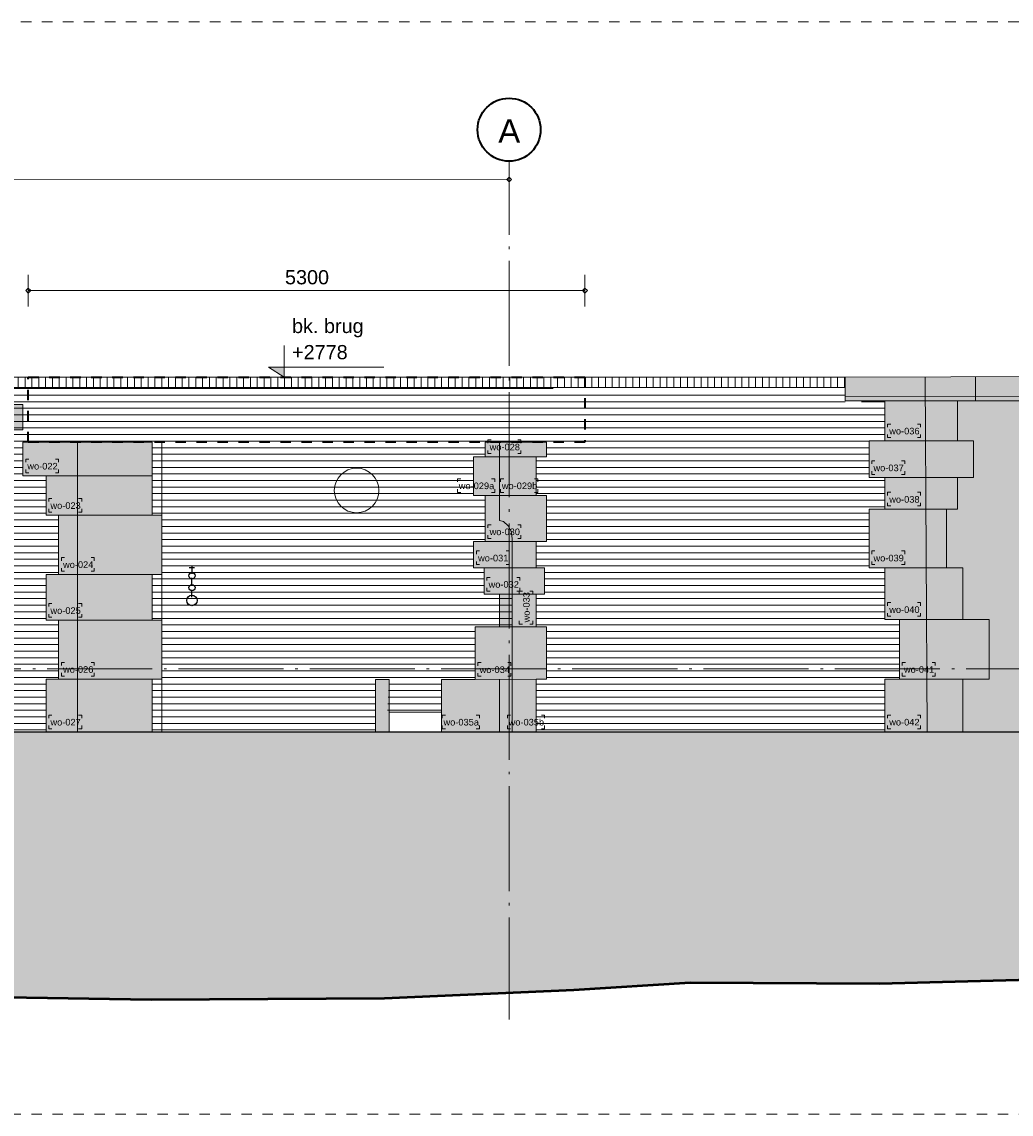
# Model space of a CAD drawing. Extents: x -294884 to 286267, y 0 to 1429765.
# Tile 76 of 178: x -4191 to 5228, y 442092 to 452492. Entities that reach past the tile are written whole.
import ezdxf

# ---------------------------------------------------------------- set-up
doc = ezdxf.new("R2010")
doc.units = 0
doc.header["$MEASUREMENT"] = 0
doc.linetypes.add('DASHDOT', pattern=[1250, 1000, -112.5, 25, -112.5])
doc.linetypes.add('DASHED', pattern=[200, 100, -100])
for name, color, linetype in [('A-0010--', 7, 'Continuous'), ('A-0030-STRAMIEN', 1, 'Continuous'), ('A-0038-STR-MAATLIJN', 1, 'Continuous'), ('A-0306--', 1, 'Continuous'), ('A-0307-TEKST', 7, 'Continuous'), ('A-1130-TXT+MT-BE', 1, 'Continuous')]:
    doc.layers.add(name, color=color, linetype=linetype)
doc.dimstyles.new('@D00GM', dxfattribs={"dimtxt": 135, "dimasz": 1, "dimexe": 0.18, "dimexo": 0.0625, "dimgap": 13.5, "dimtad": 1, "dimdec": 0, "dimzin": 0, "dimdsep": 46, "dimtxsty": 'Standard', "dimblk": '^SD00____100_10', "dimcen": 0.09, "dimse1": 1, "dimse2": 1, "dimclrd": 1, "dimadec": 0, "dimazin": 0, "dimtfac": 1, "dimtdec": 4, "dimtmove": 0, "dimatfit": 3, "dimfxl": 0, "dimtolj": 1, "dimtzin": 0, "dimlwd": 13, "dimarcsym": 0})
doc.dimstyles.new('@D03ST', dxfattribs={"dimtxt": 162, "dimasz": 1, "dimexe": 0.18, "dimexo": 0.0625, "dimgap": 16.2, "dimtad": 1, "dimdec": 0, "dimzin": 0, "dimdsep": 46, "dimtxsty": 'Standard', "dimblk": '^SD03____100_10', "dimcen": 0.09, "dimse1": 1, "dimse2": 1, "dimclrd": 1, "dimadec": 0, "dimazin": 0, "dimtfac": 1, "dimtdec": 4, "dimtmove": 0, "dimatfit": 3, "dimfxl": 0, "dimtolj": 1, "dimtzin": 0, "dimlwd": 13, "dimarcsym": 0})
pattern_1 = [(0, (0, 0), (0, 62.5), [])]

# ---------------------------------------------------------------- blocks, each defined once
blk = doc.blocks.new('*D')
at = {"color": 1, "linetype": 'Continuous', "lineweight": 13}
for points in [[(62927, 114665), (63143, 119960)], [(63293, 119954), (62993, 119966)], [(79682, 118845), (79383, 118875)], [(79499, 118522), (79533, 118860)], [(78427, 113303), (78957, 118577)], [(79106, 118562), (78808, 118592)], [(79148, 115040), (79499, 118522)], [(79648, 118507), (79349, 118537)], [(79648, 118507), (79349, 118537)], [(78968, 113249), (79148, 115040)], [(79298, 115025), (78999, 115055)], [(79298, 115025), (78999, 115055)], [(63077, 114659), (62777, 114671)], [(78576, 113288), (78278, 113318)], [(79118, 113234), (78819, 113264)], [(79118, 113234), (78819, 113264)], [(78934, 112910), (78968, 113249)], [(79084, 112895), (78785, 112925)], [(-122398, 58428), (-122398, 58128)], [(-117098, 58425), (-117098, 58125)], [(-117098, 58275), (-122398, 58278)], [(26619, -2220), (26619, -1920)], [(26619, -2220), (26619, -1920)], [(31919, -2220), (31919, -1920)], [(31919, -2220), (31919, -1920)], [(26619, -2070), (31919, -2070)], [(26619, -2070), (31919, -2070)], [(117098, -58425), (117098, -58125)], [(122398, -58428), (122398, -58128)], [(117098, -58275), (122398, -58278)]]:
    blk.add_lwpolyline(points, dxfattribs=at)
at = {"color": 7, "linetype": 'Continuous', "lineweight": 18}
for points in [[(63166, 119959), (63144, 119983), (63120, 119961), (63142, 119937)], [(79555, 118858), (79535, 118883), (79510, 118863), (79530, 118838)], [(78980, 118574), (78960, 118599), (78934, 118579), (78955, 118554)], [(79521, 118520), (79501, 118545), (79476, 118524), (79496, 118499)], [(79521, 118520), (79501, 118545), (79476, 118524), (79496, 118499)], [(79171, 115037), (79151, 115063), (79126, 115042), (79146, 115017)], [(79171, 115037), (79151, 115063), (79126, 115042), (79146, 115017)], [(62950, 114664), (62928, 114688), (62904, 114666), (62926, 114642)], [(78450, 113301), (78429, 113326), (78404, 113305), (78425, 113280)], [(78991, 113246), (78971, 113272), (78945, 113251), (78966, 113226)], [(78991, 113246), (78971, 113272), (78945, 113251), (78966, 113226)], [(78957, 112908), (78937, 112933), (78911, 112913), (78932, 112888)], [(-122398, 58301), (-122421, 58278), (-122398, 58255), (-122375, 58278)], [(-117098, 58298), (-117121, 58275), (-117098, 58252), (-117075, 58275)], [(26619, -2093), (26642, -2070), (26619, -2047), (26596, -2070)], [(26619, -2093), (26642, -2070), (26619, -2047), (26596, -2070)], [(31919, -2093), (31942, -2070), (31919, -2047), (31896, -2070)], [(31919, -2093), (31942, -2070), (31919, -2047), (31896, -2070)], [(117098, -58298), (117121, -58275), (117098, -58252), (117075, -58275)], [(122398, -58301), (122421, -58278), (122398, -58255), (122375, -58278)]]:
    blk.add_lwpolyline(points, close=True, dxfattribs=at)
at = {"layer": 'A-0030-STRAMIEN', "color": 1, "linetype": 'Continuous', "lineweight": 13}
for points in [[(140965, 109469), (140670, 109524)], [(139855, 104285), (140818, 109496)], [(140003, 104257), (139708, 104312)], [(150193, -2166), (150193, -1866)], [(155493, -2166), (155493, -1866)], [(150193, -2016), (155493, -2016)], [(162027, -30782), (162027, -31082)], [(167327, -30782), (167327, -31082)], [(167327, -30932), (162027, -30932)]]:
    blk.add_lwpolyline(points, dxfattribs=at)
at = {"layer": 'A-0030-STRAMIEN', "color": 7, "linetype": 'Continuous', "lineweight": 18}
for points in [[(140840, 109492), (140822, 109519), (140795, 109501), (140814, 109474)], [(139878, 104280), (139859, 104307), (139833, 104289), (139851, 104262)], [(150193, -2039), (150216, -2016), (150193, -1993), (150170, -2016)], [(155493, -2039), (155516, -2016), (155493, -1993), (155470, -2016)], [(162027, -30909), (162004, -30932), (162027, -30955), (162050, -30932)], [(167327, -30909), (167304, -30932), (167327, -30955), (167350, -30932)]]:
    blk.add_lwpolyline(points, close=True, dxfattribs=at)
at = {"layer": 'A-0038-STR-MAATLIJN', "color": 1, "linetype": 'Continuous', "lineweight": 13}
for points in [[(54924, 129784), (54624, 129797)], [(54211, 116191), (54774, 129790)], [(93531, 103792), (95230, 122696)], [(95379, 122683), (95080, 122709)], [(54361, 116185), (54061, 116197)], [(134881, 116129), (134586, 116184)], [(132939, 106441), (134733, 116156)], [(141660, 114881), (141365, 114935)], [(140523, 109551), (141512, 114908)], [(139716, 105182), (140523, 109551)], [(140670, 109524), (140375, 109578)], [(140670, 109524), (140375, 109578)], [(133086, 106414), (132791, 106468)], [(139560, 104339), (139716, 105182)], [(139863, 105155), (139568, 105209)], [(139863, 105155), (139568, 105209)], [(139708, 104312), (139413, 104366)], [(93680, 103778), (93382, 103805)], [(58982, 102621), (58994, 102921)], [(58988, 102771), (64711, 102534)], [(64705, 102384), (64717, 102684)], [(136364, 96015), (136419, 96310)], [(136392, 96163), (141960, 95134)], [(141932, 94987), (141987, 95282)], [(98404, 84548), (98430, 84847)], [(98417, 84697), (105364, 84073)], [(105351, 83924), (105378, 84222)], [(151050, -1420), (151050, -1120)], [(160941, -1420), (160941, -1120)], [(27759, -1151), (27759, -1451)], [(41370, -1148), (41370, -1448)], [(80074, -1152), (80074, -1452)], [(99055, -1148), (99055, -1448)], [(41370, -1298), (27759, -1301)], [(99055, -1298), (80074, -1302)], [(151050, -1270), (160941, -1270)], [(150193, -1866), (150193, -1566)], [(151050, -1866), (151050, -1566)], [(151050, -1866), (151050, -1566)], [(155493, -1866), (155493, -1566)], [(155493, -1866), (155493, -1566)], [(160941, -1866), (160941, -1566)], [(163921, -1933), (163921, -1633)], [(167496, -1933), (167496, -1633)], [(150193, -1716), (151050, -1716)], [(151050, -1716), (155493, -1716)], [(155493, -1716), (160941, -1716)], [(85620, -2081), (85620, -1781)], [(85620, -2081), (85620, -1781)], [(163921, -1783), (167496, -1783)], [(87964, -2761), (87964, -2461)], [(89764, -2761), (89764, -2461)], [(89764, -2761), (89764, -2461)], [(93264, -2761), (93264, -2461)], [(87964, -2611), (89764, -2611)], [(89764, -2611), (93264, -2611)], [(16419, -29459), (16419, -29759)], [(30030, -29462), (30030, -29762)], [(85801, -29491), (85801, -29791)], [(104781, -29495), (104781, -29795)], [(16419, -29609), (30030, -29612)], [(85801, -29641), (104781, -29645)], [(156589, -30203), (156589, -29903)], [(166470, -30203), (166470, -29903)], [(166470, -30053), (156589, -30053)], [(91591, -30907), (91591, -30607)], [(95091, -30907), (95091, -30607)], [(95091, -30907), (95091, -30607)], [(96891, -30907), (96891, -30607)], [(95091, -30757), (91591, -30757)], [(96891, -30757), (95091, -30757)]]:
    blk.add_lwpolyline(points, dxfattribs=at)
at = {"layer": 'A-0038-STR-MAATLIJN', "color": 7, "linetype": 'Continuous', "lineweight": 18}
for points in [[(54797, 129790), (54775, 129813), (54751, 129791), (54773, 129768)], [(95253, 122694), (95232, 122719), (95207, 122698), (95228, 122673)], [(54234, 116190), (54212, 116214), (54188, 116192), (54210, 116168)], [(134756, 116152), (134737, 116179), (134711, 116161), (134729, 116134)], [(141535, 114904), (141516, 114930), (141490, 114912), (141508, 114885)], [(140545, 109547), (140527, 109574), (140500, 109555), (140519, 109528)], [(140545, 109547), (140527, 109574), (140500, 109555), (140519, 109528)], [(132961, 106437), (132943, 106463), (132916, 106445), (132934, 106418)], [(139738, 105178), (139720, 105205), (139693, 105186), (139712, 105159)], [(139738, 105178), (139720, 105205), (139693, 105186), (139712, 105159)], [(139583, 104335), (139564, 104362), (139538, 104343), (139556, 104317)], [(93554, 103790), (93533, 103815), (93508, 103794), (93529, 103769)], [(58987, 102748), (59011, 102770), (58989, 102794), (58965, 102772)], [(64710, 102511), (64734, 102533), (64712, 102557), (64688, 102535)], [(136387, 96140), (136414, 96158), (136396, 96185), (136369, 96167)], [(141956, 95112), (141982, 95130), (141964, 95157), (141937, 95138)], [(98415, 84674), (98440, 84695), (98419, 84720), (98394, 84699)], [(105362, 84050), (105387, 84071), (105366, 84096), (105342, 84075)], [(151050, -1293), (151073, -1270), (151050, -1247), (151027, -1270)], [(160941, -1293), (160964, -1270), (160941, -1247), (160918, -1270)], [(27759, -1278), (27736, -1301), (27759, -1324), (27782, -1301)], [(41370, -1275), (41347, -1298), (41370, -1321), (41393, -1298)], [(80074, -1279), (80051, -1302), (80074, -1325), (80097, -1302)], [(99055, -1275), (99032, -1298), (99055, -1321), (99078, -1298)], [(150193, -1739), (150216, -1716), (150193, -1693), (150170, -1716)], [(151050, -1739), (151073, -1716), (151050, -1693), (151027, -1716)], [(151050, -1739), (151073, -1716), (151050, -1693), (151027, -1716)], [(155493, -1739), (155516, -1716), (155493, -1693), (155470, -1716)], [(155493, -1739), (155516, -1716), (155493, -1693), (155470, -1716)], [(160941, -1739), (160964, -1716), (160941, -1693), (160918, -1716)], [(163921, -1806), (163944, -1783), (163921, -1760), (163898, -1783)], [(167496, -1806), (167519, -1783), (167496, -1760), (167473, -1783)], [(85620, -1954), (85643, -1931), (85620, -1908), (85597, -1931)], [(85620, -1954), (85643, -1931), (85620, -1908), (85597, -1931)], [(87964, -2634), (87987, -2611), (87964, -2588), (87941, -2611)], [(89764, -2634), (89787, -2611), (89764, -2588), (89741, -2611)], [(89764, -2634), (89787, -2611), (89764, -2588), (89741, -2611)], [(93264, -2634), (93287, -2611), (93264, -2588), (93241, -2611)], [(16419, -29586), (16442, -29609), (16419, -29632), (16396, -29609)], [(30030, -29589), (30053, -29612), (30030, -29635), (30007, -29612)], [(85801, -29618), (85824, -29641), (85801, -29664), (85778, -29641)], [(104781, -29622), (104804, -29645), (104781, -29668), (104758, -29645)], [(156589, -30076), (156566, -30053), (156589, -30030), (156612, -30053)], [(166470, -30076), (166447, -30053), (166470, -30030), (166492, -30053)], [(91591, -30780), (91568, -30757), (91591, -30734), (91614, -30757)], [(95091, -30780), (95068, -30757), (95091, -30734), (95114, -30757)], [(95091, -30780), (95068, -30757), (95091, -30734), (95114, -30757)], [(96891, -30780), (96868, -30757), (96891, -30734), (96914, -30757)]]:
    blk.add_lwpolyline(points, close=True, dxfattribs=at)
at = {"layer": 'A-0038-STR-MAATLIJN', "color": 1, "linetype": 'Continuous'}
blk.add_point((85620, -1931), dxfattribs=at)
at = {"layer": 'A-1130-TXT+MT-BE', "color": 1, "linetype": 'Continuous', "lineweight": 13}
for points in [[(62774, 119975), (63160, 129448)], [(63310, 129442), (63010, 129455)], [(62604, 115818), (62774, 119975)], [(62923, 119969), (62624, 119981)], [(62923, 119969), (62624, 119981)], [(62754, 115812), (62454, 115824)], [(62754, 115812), (62454, 115824)], [(62558, 114679), (62604, 115818)], [(62708, 114673), (62408, 114685)], [(-131879, 58064), (-131879, 57764)], [(-122398, 58058), (-122398, 57758)], [(-122398, 58058), (-122398, 57758)], [(-118237, 58056), (-118237, 57756)], [(-118237, 58056), (-118237, 57756)], [(-117097, 58055), (-117097, 57755)], [(-122398, 57908), (-131879, 57914)], [(-118237, 57906), (-122398, 57908)], [(-117097, 57905), (-118237, 57906)], [(26618, -1850), (26618, -1550)], [(27759, -1850), (27759, -1550)], [(27759, -1850), (27759, -1550)], [(31919, -1850), (31919, -1550)], [(31919, -1850), (31919, -1550)], [(41400, -1850), (41400, -1550)], [(26618, -1700), (27759, -1700)], [(27759, -1700), (31919, -1700)], [(31919, -1700), (41400, -1700)], [(25452, -30820), (25452, -30520)], [(30752, -30820), (30752, -30520)], [(25452, -30670), (30752, -30670)], [(71110, -33871), (70810, -33871)], [(70960, -34871), (70960, -33871)], [(115190, -33871), (114890, -33871)], [(115040, -34871), (115040, -33871)], [(71110, -34871), (70810, -34871)], [(115190, -34871), (114890, -34871)], [(117097, -58055), (117097, -57755)], [(118237, -58056), (118237, -57756)], [(118237, -58056), (118237, -57756)], [(122398, -58058), (122398, -57758)], [(122398, -58058), (122398, -57758)], [(131879, -58064), (131879, -57764)], [(117097, -57905), (118237, -57906)], [(118237, -57906), (122398, -57908)], [(122398, -57908), (131879, -57914)]]:
    blk.add_lwpolyline(points, dxfattribs=at)
at = {"layer": 'A-1130-TXT+MT-BE', "color": 7, "linetype": 'Continuous', "lineweight": 18}
for points in [[(63183, 129448), (63161, 129471), (63137, 129449), (63159, 129426)], [(62797, 119974), (62774, 119998), (62751, 119976), (62773, 119952)], [(62797, 119974), (62774, 119998), (62751, 119976), (62773, 119952)], [(62627, 115817), (62605, 115841), (62581, 115819), (62603, 115795)], [(62627, 115817), (62605, 115841), (62581, 115819), (62603, 115795)], [(62581, 114678), (62559, 114702), (62535, 114680), (62557, 114656)], [(-131879, 57937), (-131902, 57914), (-131879, 57891), (-131856, 57914)], [(-122398, 57931), (-122421, 57908), (-122398, 57885), (-122375, 57908)], [(-122398, 57931), (-122421, 57908), (-122398, 57885), (-122375, 57908)], [(-118237, 57929), (-118260, 57906), (-118237, 57883), (-118214, 57906)], [(-118237, 57929), (-118260, 57906), (-118237, 57883), (-118214, 57906)], [(-117097, 57928), (-117120, 57905), (-117097, 57882), (-117074, 57905)], [(26618, -1723), (26641, -1700), (26618, -1677), (26595, -1700)], [(27759, -1723), (27782, -1700), (27759, -1677), (27736, -1700)], [(27759, -1723), (27782, -1700), (27759, -1677), (27736, -1700)], [(31919, -1723), (31942, -1700), (31919, -1677), (31896, -1700)], [(31919, -1723), (31942, -1700), (31919, -1677), (31896, -1700)], [(41400, -1723), (41423, -1700), (41400, -1677), (41377, -1700)], [(25452, -30693), (25475, -30670), (25452, -30647), (25429, -30670)], [(30752, -30693), (30775, -30670), (30752, -30647), (30729, -30670)], [(70982, -33871), (70960, -33848), (70937, -33871), (70960, -33894)], [(115063, -33871), (115040, -33848), (115017, -33871), (115040, -33894)], [(70982, -34871), (70960, -34848), (70937, -34871), (70960, -34894)], [(115063, -34871), (115040, -34848), (115017, -34871), (115040, -34894)], [(117097, -57928), (117120, -57905), (117097, -57882), (117074, -57905)], [(118237, -57929), (118260, -57906), (118237, -57883), (118214, -57906)], [(118237, -57929), (118260, -57906), (118237, -57883), (118214, -57906)], [(122398, -57931), (122421, -57908), (122398, -57885), (122375, -57908)], [(122398, -57931), (122421, -57908), (122398, -57885), (122375, -57908)], [(131879, -57937), (131902, -57914), (131879, -57891), (131856, -57914)]]:
    blk.add_lwpolyline(points, close=True, dxfattribs=at)
at = {"color": 7, "linetype": 'Continuous', "char_height": 135, "attachment_point": 7, "line_spacing_factor": 0.933333}
for s, insert, rotation in [('{\\fArial|b0|i0|c12|p0;340}', (79443, 118543), 84.2582), ('{\\fArial|b0|i0|c12|p0;5300}', (62969, 117109), 87.6654), ('{\\fArial|b0|i0|c12|p0;3500}', (79246, 116581), 84.2577), ('{\\fArial|b0|i0|c12|p0;5300}', (78614, 115740), 84.2577), ('{\\fArial|b0|i0|c12|p0;1800}', (78980, 113945), 84.2577), ('{\\fArial|b0|i0|c12|p0;340}', (78879, 112931), 84.2582), ('{\\fArial|b0|i0|c12|p0;5300}', (-119954, 58369), 359.9654), ('{\\fArial|b0|i0|c12|p0;5300}', (119541, -58219), 359.9654)]:
    blk.add_mtext(s, dxfattribs=dict(at, insert=insert, rotation=rotation))
at = {"color": 7, "linetype": 'Continuous', "insert": (29063, -2013), "char_height": 135, "attachment_point": 7, "line_spacing_factor": 0.933333}
blk.add_mtext('{\\fArial|b0|i0|c12|p0;5300}', dxfattribs=at)
blk.add_mtext('{\\fArial|b0|i0|c12|p0;5300}', dxfattribs=at)
at = {"layer": 'A-0030-STRAMIEN', "color": 7, "linetype": 'Continuous', "insert": (140224, 106660), "char_height": 162, "attachment_point": 7, "rotation": 79.5354, "line_spacing_factor": 0.933333}
blk.add_mtext('{\\fArial|b0|i0|c12|p0;5300}', dxfattribs=at)
at = {"layer": 'A-0030-STRAMIEN', "color": 7, "linetype": 'Continuous', "char_height": 162, "attachment_point": 7, "line_spacing_factor": 0.933333}
for insert in [(152596, -1947), (164429, -30821)]:
    blk.add_mtext('{\\fArial|b0|i0|c12|p0;5300}', dxfattribs=dict(at, insert=insert))
at = {"layer": 'A-0038-STR-MAATLIJN', "color": 7, "linetype": 'Continuous', "char_height": 162, "attachment_point": 7, "line_spacing_factor": 0.933333}
for s, insert, rotation in [('{\\fArial|b0|i0|c12|p0;13611}', (54411, 122684), 87.6307), ('{\\fArial|b0|i0|c12|p0;18980}', (94284, 112942), 84.865), ('{\\fArial|b0|i0|c12|p0;5448}', (140905, 111999), 79.5354), ('{\\fArial|b0|i0|c12|p0;9880}', (133723, 111068), 79.535), ('{\\fArial|b0|i0|c12|p0;4443}', (140007, 107136), 79.5354), ('{\\fArial|b0|i0|c12|p0;857}', (139536, 104591), 79.5354), ('{\\fArial|b0|i0|c12|p0;5728}', (61605, 102732), 357.6307), ('{\\fArial|b0|i0|c12|p0;5662}', (138945, 95761), 349.535), ('{\\fArial|b0|i0|c12|p0;6975}', (101650, 84476), 354.865), ('{\\fArial|b0|i0|c12|p0;13611}', (34255, -1189), 0.011), ('{\\fArial|b0|i0|c12|p0;18980}', (89255, -1189), 0.011), ('{\\fArial|b0|i0|c12|p0;9890}', (155748, -1201), 0), ('{\\fArial|b0|i0|c12|p0;13611}', (22915, -29499), 359.989), ('{\\fArial|b0|i0|c12|p0;18980}', (94982, -29532), 359.989), ('{\\fArial|b0|i0|c12|p0;9880}', (161282, -29984), 360)]:
    blk.add_mtext(s, dxfattribs=dict(at, insert=insert, rotation=rotation))
for s, insert in [('{\\fArial|b0|i0|c12|p0;857}', (150436, -1647)), ('{\\fArial|b0|i0|c12|p0;4443}', (153024, -1647)), ('{\\fArial|b0|i0|c12|p0;5448}', (157970, -1647)), ('{\\fArial|b0|i0|c12|p0;3575}', (165461, -1714)), ('{\\fArial|b0|i0|c12|p0;1800}', (88617, -2542)), ('{\\fArial|b0|i0|c12|p0;3500}', (91267, -2542)), ('{\\fArial|b0|i0|c12|p0;3500}', (93094, -30688)), ('{\\fArial|b0|i0|c12|p0;1800}', (95744, -30688))]:
    blk.add_mtext(s, dxfattribs=dict(at, insert=insert))
at = {"layer": 'A-1130-TXT+MT-BE', "color": 7, "linetype": 'Continuous', "char_height": 135, "attachment_point": 7, "line_spacing_factor": 0.933333}
for s, insert, rotation in [('{\\fArial|b0|i0|c12|p0;9481}', (62901, 124508), 87.6653), ('{\\fArial|b0|i0|c12|p0;4160}', (62623, 117693), 87.6653), ('{\\fArial|b0|i0|c12|p0;1140}', (62515, 115045), 87.6653), ('{\\fArial|b0|i0|c12|p0;9481}', (-127344, 58004), 359.9653), ('{\\fArial|b0|i0|c12|p0;4160}', (-120524, 58000), 359.9653), ('{\\fArial|b0|i0|c12|p0;1140}', (-117873, 57998), 359.9653), ('{\\fArial|b0|i0|c12|p0;1140}', (26982, -1643), 360), ('{\\fArial|b0|i0|c12|p0;4160}', (29633, -1643), 360), ('{\\fArial|b0|i0|c12|p0;9481}', (36454, -1643), 360), ('{\\fArial|b0|i0|c12|p0;1000}', (70902, -34578), 90), ('{\\fArial|b0|i0|c12|p0;1000}', (114982, -34578), 90), ('{\\fArial|b0|i0|c12|p0;1140}', (117461, -57848), 359.9654), ('{\\fArial|b0|i0|c12|p0;4160}', (120111, -57849), 359.9654), ('{\\fArial|b0|i0|c12|p0;9481}', (126932, -57853), 359.9654)]:
    blk.add_mtext(s, dxfattribs=dict(at, insert=insert, rotation=rotation))
at = {"layer": 'A-1130-TXT+MT-BE', "color": 7, "linetype": 'Continuous', "insert": (27896, -30612), "char_height": 135, "attachment_point": 7, "line_spacing_factor": 0.933333}
blk.add_mtext('{\\fArial|b0|i0|c12|p0;5300}', dxfattribs=at)
blk = doc.blocks.new('^SD00____100_10')
at = {"layer": 'A-1130-TXT+MT-BE', "color": 1, "linetype": 'Continuous', "lineweight": 13}
blk.add_lwpolyline([(0, -150), (0, 150)], dxfattribs=at)
at = {"layer": 'A-1130-TXT+MT-BE', "color": 7, "linetype": 'Continuous', "lineweight": 18}
blk.add_lwpolyline([(0, -23), (23, 0), (0, 23), (-23, 0)], close=True, dxfattribs=at)
blk = doc.blocks.new('^SD03____100_10')
at = {"layer": 'A-0038-STR-MAATLIJN', "color": 1, "linetype": 'Continuous', "lineweight": 13}
blk.add_lwpolyline([(0, -150), (0, 150)], dxfattribs=at)
at = {"layer": 'A-0038-STR-MAATLIJN', "color": 7, "linetype": 'Continuous', "lineweight": 18}
blk.add_lwpolyline([(0, -23), (23, 0), (0, 23), (-23, 0)], close=True, dxfattribs=at)
blk = doc.blocks.new('M-NIEUW_133')
at = {"linetype": 'Continuous', "lineweight": 5}
h = blk.add_hatch(dxfattribs=at)
h.set_pattern_fill('@AVMWV', color=8, style=0, pattern_type=0)
h.set_pattern_definition([(90, (0, 0), (-65, 4e-15), [])])
h.paths.add_polyline_path([(16989.2, -31493.7), (33229.7, -31493.7), (33229.7, -31593.7), (17105, -31593.7), (16996.4, -31593.7), (16992.9, -31545.2)], flags=0)
for color, points in [(8, [(37250.7, -31480.6), (39236.4, -32387.2), (43722.8, -32777.9), (45538.5, -32937.2), (52929.2, -33047.8), (52528.8, -33281.9), (45526.2, -33177), (43865.8, -33031.2), (43701.8, -33017), (39170, -32620.8), (37198.5, -31720.5), (33231, -31719.7), (33229.7, -31493.7)]), (8, [(33606.9, -31719.8), (34300, -31719.8), (34300, -32100), (34450, -32100), (34450, -32450), (34300, -32450), (34300, -32750), (34193.5, -32750), (34193.5, -33309), (34350, -33309), (34350, -33800), (34600, -33800), (34600, -34370), (34350, -34370), (34350, -34871.4), (33606.9, -34871.4), (33606.9, -34370), (33746.8, -34370), (33746.8, -33800), (33606.9, -33800), (33606.9, -33309), (33456.9, -33309), (33456.9, -32750), (33606.9, -32750), (33606.9, -32450), (33456.9, -32450), (33456.9, -32100), (33606.9, -32100)]), (254, [(34350, -33309), (34193.5, -33309), (34193.5, -32750), (34300, -32750), (34300, -32450), (34450, -32450), (34450, -32100), (34300, -32100), (34300, -31719.8), (37198.5, -31720.5), (39174.4, -32622.8), (43701.8, -33017), (43865.8, -33031.2), (45526.2, -33177), (52528.8, -33281.9), (52513.2, -33291), (46280, -33291), (46308.1, -33410), (46102.6, -33530), (46266.7, -33721), (46070, -33890), (46320, -34181), (46300, -34221.2), (46300, -34441.2), (48440, -34441.2), (48440, -34341.2), (48650, -34341.2), (48650, -33951), (48780, -33951), (49000, -34071.2), (49120, -34071.2), (49390, -33961.2), (49390, -33721), (51649.3, -33721), (51210.6, -33851), (50720, -34071.2), (50350, -34391.2), (50160, -34761.2), (50103.4, -34871.4), (34350, -34871.4), (34350, -34370), (34600, -34370), (34600, -33800), (34350, -33800)]), (8, [(25040.6, -31994.3), (25040.6, -31754.3), (25400.6, -31754.3), (25400.6, -31994.3)]), (8, [(25400.6, -32434), (25400.6, -32114.3), (26630.6, -32114.3), (26630.6, -32434)]), (8, [(29387, -34371.5), (29707, -34371.5), (29707, -33871.5), (29937, -33871.5), (29937, -33560), (29792, -33560), (29792, -33309), (29692, -33309), (29692, -33059), (29802, -33059), (29802, -32621), (29692, -32621), (29692, -32251.5), (29802, -32251.5), (29802, -32114.3), (30387, -32114.3), (30387, -32251.5), (30287, -32251.5), (30287, -32621), (30387, -32621), (30387, -33059), (30287, -33059), (30287, -33309), (30367, -33309), (30367, -33560), (30287, -33560), (30287, -33871.5), (30387, -33871.5), (30387, -34370), (30287, -34370), (30287, -34871.4), (29387, -34871.4)]), (8, [(25620.6, -32434), (26630.6, -32434), (26630.6, -32809), (26723.4, -32809), (26723.4, -33371.5), (26630.6, -33371.5), (26630.6, -33809), (26723.4, -33809), (26723.4, -34370), (26630.6, -34370), (26630.6, -34871.4), (25620.6, -34871.4), (25620.6, -34370), (25740.6, -34370), (25740.6, -33809), (25620.6, -33809), (25620.6, -33371.5), (25740.6, -33371.5), (25740.6, -32809), (25620.6, -32809)]), (8, [(25620.6, -34370), (26630.6, -34370), (26630.6, -34871.4), (25620.6, -34871.4)]), (254, [(28757, -34371.5), (28887, -34371.5), (28887, -34871.4), (28757, -34871.4)]), (111, [(4381.7, -34871.4), (53100, -34871.4), (53100, -37129.4), (51585.6, -37171.4), (49782.8, -37271.4), (47980, -37341.4), (46177.2, -37401.4), (44374.5, -37371.4), (42571.8, -37361.4), (40769, -37271.4), (38966.2, -37241.4), (37163.5, -37201.4), (35360.7, -37221.4), (33557.9, -37271.4), (31755.2, -37261.4), (30645.2, -37331.4), (28842.4, -37411.4), (26622.5, -37421.4), (25236.9, -37401.4), (23434.2, -37371.4), (21631.4, -37281.4), (19828.7, -37191.4), (18025.9, -37141.4), (16223.1, -37141.4), (14420.4, -37131.4), (12617.6, -37081.4), (10814.9, -37041.4), (9012.1, -37131.4), (7209.3, -37221.4), (5406.6, -37271.4), (4381.7, -37289.8)])]:
    blk.add_hatch(color=color, dxfattribs=at).paths.add_polyline_path(points, flags=0)
h = blk.add_hatch(dxfattribs=at)
h.set_pattern_fill('@AVMWH2', color=251, style=0, pattern_type=0)
h.set_pattern_definition(pattern_1)
h.paths.add_polyline_path([(16690.6, -34871.4), (16690.6, -33685), (16790.6, -33685), (16790.6, -33128.8), (16890, -33071.2), (17094.9, -33128.8), (17219.9, -33128.8), (17201.3, -32483.3), (17126, -32464.3), (17104.5, -31838.5), (17012, -31798.3), (16996.4, -31593.7), (30447.9, -31593.7), (30447.9, -32114.3), (25400.6, -32114.3), (25400.6, -32434), (25620.6, -32434), (25620.6, -32809), (25740.6, -32809), (25740.6, -33371.5), (25620.6, -33371.5), (25620.6, -33809), (25740.6, -33809), (25740.6, -34370), (25620.6, -34370), (25620.6, -34871.4)], flags=0)
h = blk.add_hatch(dxfattribs=at)
h.set_pattern_fill('@AVMWH2', color=251, style=0, pattern_type=0)
h.set_pattern_definition(pattern_1)
h.paths.add_polyline_path([(30287, -34871.4), (30287, -34370), (30387, -34370), (30387, -33871.5), (30287, -33871.5), (30287, -33560), (30367, -33560), (30367, -33309), (30287, -33309), (30287, -33059), (30387, -33059), (30387, -32621), (30287, -32621), (30287, -32251.5), (30387, -32251.5), (30387, -32114.3), (30447.9, -32114.3), (30447.9, -31603.7), (33229.7, -31603.7), (33231, -31733.7), (33606.9, -31719.8), (33606.9, -32100), (33456.9, -32100), (33456.9, -32450), (33606.9, -32450), (33606.9, -32750), (33456.9, -32750), (33456.9, -33309), (33606.9, -33309), (33606.9, -33800), (33746.8, -33800), (33746.8, -34370), (33606.9, -34370), (33606.9, -34871.4)], flags=0)
h = blk.add_hatch(dxfattribs=at)
h.set_pattern_fill('@AVMWH2', color=251, style=0, pattern_type=0)
h.set_pattern_definition(pattern_1)
h.paths.add_polyline_path([(26630.6, -34871.4), (26630.6, -34370), (26723.4, -34370), (26723.4, -33809), (26630.6, -33809), (26630, -33371.5), (26723.4, -33371.5), (26723.4, -32809), (26630.6, -32809), (26630.6, -32114.3), (29802, -32114.3), (29802, -32251.5), (29692, -32251.5), (29692, -32621), (29802, -32621), (29802, -33059), (29692, -33059), (29692, -33309), (29792, -33309), (29792, -33560), (30059.5, -33560), (30059.5, -33871.5), (29707, -33871.5), (29707, -34371.5), (29387, -34371.5), (29387, -34684), (28870, -34684), (28887, -34371.5), (28757, -34371.5), (28757, -34871.4)], flags=0)
at = {"layer": 'A-0030-STRAMIEN', "linetype": 'Continuous', "lineweight": 5}
blk.add_hatch(color=253, dxfattribs=at).paths.add_polyline_path([(27738.1, -31398.7), (27888.1, -31398.7), (27888.1, -31493.7)], flags=0)
at = {"color": 7, "linetype": 'DASHED', "lineweight": 0}
blk.add_lwpolyline([(4381.7, -38511), (4381.7, -28111), (54781.7, -28111), (54781.7, -38511)], close=True, dxfattribs=at)
at = {"color": 7, "linetype": 'Continuous', "lineweight": 18}
for points in [[(16989.2, -31493.7), (33229.7, -31493.7)], [(33229.7, -31493.7), (37250.7, -31480.6), (39236.4, -32387.2), (43722.8, -32777.9), (45538.5, -32937.2), (52929.2, -33047.8)], [(33229.7, -31493.7), (33231, -31719.7)], [(33991.6, -31494.6), (34010.6, -34871.4)], [(33231, -31679.7), (37207.2, -31680.6), (39184.7, -32583.5), (43705.3, -32977.1), (45528.2, -33137), (52595.6, -33242.9)], [(25920.6, -34871.4), (25920.6, -32114.3)], [(26723.4, -34871.4), (26723.4, -32114.3)], [(29937, -32114.3), (29937, -32859), (29976.4, -32867.2), (30019.5, -32909), (30049.5, -32960), (30059.5, -33029), (30059.5, -34871.4)], [(29387, -34871.4), (29387, -34684), (28887, -34684), (28887, -34871.4)]]:
    blk.add_lwpolyline(points, dxfattribs=at)
at = {"color": 4, "linetype": 'DASHED', "lineweight": 35}
blk.add_lwpolyline([(30752.1, -31493.7), (30752.1, -32114.1), (25452.1, -32114.1), (25452.1, -31493.7)], close=True, dxfattribs=at)
at = {"color": 8, "linetype": 'Continuous', "lineweight": 13}
for points in [[(33229.7, -31493.7), (33231, -31719.7), (37198.5, -31720.5), (39170, -32620.8), (43701.8, -33017), (43865.8, -33031.2), (45526.2, -33177), (52528.8, -33281.9), (52929.2, -33047.8), (45538.5, -32937.2), (43722.8, -32777.9), (39236.4, -32387.2), (37250.7, -31480.6)], [(33606.9, -31719.8), (34300, -31719.8), (34300, -32100), (34450, -32100), (34450, -32450), (34300, -32450), (34300, -32750), (34193.5, -32750), (34193.5, -33309), (34350, -33309), (34350, -33800), (34600, -33800), (34600, -34370), (34350, -34370), (34350, -34871.4), (33606.9, -34871.4), (33606.9, -34370), (33746.8, -34370), (33746.8, -33800), (33606.9, -33800), (33606.9, -33309), (33456.9, -33309), (33456.9, -32750), (33606.9, -32750), (33606.9, -32450), (33456.9, -32450), (33456.9, -32100), (33606.9, -32100)], [(25040.6, -31994.3), (25040.6, -31754.3), (25400.6, -31754.3), (25400.6, -31994.3)], [(26630.6, -32434), (26630.6, -32114.3), (25400.6, -32114.3), (25400.6, -32434)], [(29387, -34871.4), (30287, -34871.4), (30287, -34370), (30387, -34370), (30387, -33871.5), (30287, -33871.5), (30287, -33560), (30367, -33560), (30367, -33309), (30287, -33309), (30287, -33059), (30387, -33059), (30387, -32621), (30287, -32621), (30287, -32251.5), (30387, -32251.5), (30387, -32114.3), (29802, -32114.3), (29802, -32251.5), (29692, -32251.5), (29692, -32621), (29802, -32621), (29802, -33059), (29692, -33059), (29692, -33309), (29792, -33309), (29792, -33560), (29937, -33560), (29937, -33871.5), (29707, -33871.5), (29707, -34371.5), (29387, -34371.5)], [(25620.6, -32434), (26630.6, -32434), (26630.6, -32809), (26723.4, -32809), (26723.4, -33371.5), (26630.6, -33371.5), (26630.6, -33809), (26723.4, -33809), (26723.4, -34370), (26630.6, -34370), (26630.6, -34871.4), (25620.6, -34871.4), (25620.6, -34370), (25740.6, -34370), (25740.6, -33809), (25620.6, -33809), (25620.6, -33371.5), (25740.6, -33371.5), (25740.6, -32809), (25620.6, -32809)], [(25620.6, -34871.4), (26630.6, -34871.4), (26630.6, -34370), (25620.6, -34370)]]:
    blk.add_lwpolyline(points, close=True, dxfattribs=at)
at = {"color": 1, "linetype": 'Continuous', "lineweight": 13}
for points in [[(34470.6, -31494), (34470.6, -31720)], [(16996.4, -31593.7), (33229.7, -31593.7)], [(33231, -31719.7), (34300, -31719.8), (37198.5, -31720.5), (39174.4, -32622.8), (43701.8, -33017), (45526.2, -33177), (52528.8, -33281.9)], [(25620.6, -34871.4), (25620.6, -34370), (25740.6, -34370), (25740.6, -33809), (25620.6, -33809), (25620.6, -33371.5), (25740.6, -33371.5), (25740.6, -32809), (25620.6, -32809), (25620.6, -32434), (25400.6, -32434), (25400.6, -32114.3), (26630.6, -32114.3), (26630.6, -32434), (26630.6, -32809), (26723.4, -32809), (26723.4, -33371.5), (26630.6, -33371.5), (26630.6, -33809), (26723.4, -33809), (26723.4, -34370), (26630.6, -34370), (26630.6, -34871.4)], [(25452.1, -32114.3), (25400.6, -32114.3), (25400.6, -32434), (25620.6, -32434)], [(26630.6, -32114.3), (26630.6, -32434)], [(29387, -34684), (29387, -34371.5), (29707, -34371.5), (29707, -33871.5), (29937, -33871.5), (29937, -33560), (29792, -33560), (29792, -33309), (29692, -33309), (29692, -33059), (29802, -33059), (29802, -32621), (29692, -32621), (29692, -32251.5), (29802, -32251.5), (29802, -32114.3)], [(30387, -32114.3), (30387, -32251.5), (30287, -32251.5), (30287, -32621), (30387, -32621), (30387, -33059), (30287, -33059), (30287, -33309), (30367, -33309), (30367, -33560), (30287, -33560), (30287, -33871.5), (30387, -33871.5), (30387, -34370), (30287, -34370), (30287, -34871.4)], [(28887, -34684), (28887, -34371.5), (28757, -34371.5), (28757, -34871.4)]]:
    blk.add_lwpolyline(points, dxfattribs=at)
for points in [[(33606.9, -31719.8), (34300, -31719.8), (34300, -32100), (34450, -32100), (34450, -32450), (34300, -32450), (34300, -32750), (34193.5, -32750), (34193.5, -33309), (34350, -33309), (34350, -33800), (34600, -33800), (34600, -34370), (34350, -34370), (34350, -34871.4), (33606.9, -34871.4), (33606.9, -34370), (33746.8, -34370), (33746.8, -33800), (33606.9, -33800), (33606.9, -33309), (33456.9, -33309), (33456.9, -32750), (33606.9, -32750), (33606.9, -32450), (33456.9, -32450), (33456.9, -32100), (33606.9, -32100)], [(25040.6, -31994.3), (25040.6, -31754.3), (25400.6, -31754.3), (25400.6, -31994.3)]]:
    blk.add_lwpolyline(points, close=True, dxfattribs=at)
at = {"color": 254, "linetype": 'Continuous', "lineweight": 13}
blk.add_lwpolyline([(37198.5, -31720.5), (34300, -31719.8), (34300, -32100), (34450, -32100), (34450, -32450), (34300, -32450), (34300, -32750), (34193.5, -32750), (34193.5, -33309), (34350, -33309), (34350, -33800), (34600, -33800), (34600, -34370), (34350, -34370), (34350, -34871.4), (50103.4, -34871.4)], dxfattribs=at)
at = {"color": 8, "linetype": 'Continuous', "lineweight": 5}
for points in [[(33606.9, -32100), (34300, -32100)], [(29802, -32251.5), (30287, -32251.5)], [(25620.6, -32434), (26630.6, -32434)], [(26630.6, -32434), (25620.6, -32434)], [(34300, -32450), (33606.9, -32450)], [(29692, -32621), (30287, -32621)], [(33606.9, -32750), (34193.5, -32750)], [(25740.6, -32809), (26630.6, -32809)], [(29802, -33059), (30287, -33059)], [(25740.6, -33371.5), (26630, -33371.5)], [(29792, -33309), (30287, -33309)], [(33606.9, -33309), (34193.5, -33309)], [(29937, -33560), (30287, -33560)], [(25740.6, -33809), (26630.6, -33809)], [(29937, -33871.5), (30287, -33871.5)], [(34350, -33800), (33746.8, -33800)], [(25740.6, -34370), (26630.6, -34370)], [(29707, -34371.5), (30287, -34370)], [(29937, -34370.9), (29937, -34871.4)], [(33746.8, -34370), (34350, -34370)]]:
    blk.add_lwpolyline(points, dxfattribs=at)
at = {"color": 5, "linetype": 'Continuous', "lineweight": 25}
for points in [[(26985, -33305), (27035, -33305)], [(27010, -33292.5), (27010, -33365)], [(27010, -33477.5), (27010, -33405)], [(27010, -33590), (27010, -33517.5)], [(4381.7, -34871.4), (53100, -34871.4)]]:
    blk.add_lwpolyline(points, dxfattribs=at)
at = {"color": 254, "linetype": 'Continuous', "lineweight": 13}
blk.add_lwpolyline([(28757, -34871.4), (28887, -34871.4), (28887, -34371.5), (28757, -34371.5)], close=True, dxfattribs=at)
at = {"color": 111, "linetype": 'Continuous', "lineweight": 13}
for points in [[(4381.7, -34871.4), (53100, -34871.4)], [(35360.7, -37221.4), (33557.9, -37271.4), (31755.2, -37261.4), (30645.2, -37331.4), (28842.4, -37411.4), (26622.5, -37421.4), (25236.9, -37401.4), (23434.2, -37371.4), (21631.4, -37281.4), (19828.7, -37191.4), (18025.9, -37141.4), (16223.1, -37141.4), (14420.4, -37131.4), (12617.6, -37081.4), (10814.9, -37041.4), (9012.1, -37131.4), (7209.3, -37221.4), (5406.6, -37271.4), (4381.7, -37289.8)]]:
    blk.add_lwpolyline(points, dxfattribs=at)
at = {"color": 1, "linetype": 'Continuous', "lineweight": 13}
blk.add_circle((28577.9, -32573), 212.1, dxfattribs=at)
at = {"color": 5, "linetype": 'Continuous', "lineweight": 25}
for centre, radius in [((27010, -33385), 30), ((27010, -33497.5), 30), ((27010, -33620), 50)]:
    blk.add_circle(centre, radius, dxfattribs=at)
at = {"layer": 'A-0010--', "color": 92, "linetype": 'Continuous', "lineweight": 50}
blk.add_lwpolyline([(35360.7, -37221.4), (33557.9, -37271.4), (31755.2, -37261.4), (30645.2, -37331.4), (28842.4, -37411.4), (26622.5, -37421.4), (25236.9, -37401.4), (23434.2, -37371.4), (21631.4, -37281.4), (19828.7, -37191.4), (18025.9, -37141.4), (16223.1, -37141.4), (14420.4, -37131.4), (12617.6, -37081.4), (10814.9, -37041.4), (9012.1, -37131.4), (7209.3, -37221.4), (5406.6, -37271.4), (4381.7, -37289.8)], dxfattribs=at)
at = {"layer": 'A-0030-STRAMIEN', "color": 1, "linetype": 'DASHDOT', "lineweight": 13}
for points in [[(30029.5, -29137.7), (30029.5, -37611)], [(4381.7, -34271.4), (53100, -34271.4)]]:
    blk.add_lwpolyline(points, dxfattribs=at)
at = {"layer": 'A-0030-STRAMIEN', "color": 1, "linetype": 'Continuous', "lineweight": 13}
for points in [[(27888.1, -31193.7), (27888.1, -31493.7), (27738.1, -31398.7), (28838.1, -31398.7)], [(27738.1, -31493.7), (28038.1, -31493.7)]]:
    blk.add_lwpolyline(points, dxfattribs=at)
at = {"layer": 'A-0306--', "color": 1, "linetype": 'Continuous', "lineweight": 13}
for points in [[(33663.6, -31940), (33633.6, -31940), (33633.6, -31970)], [(33916.9, -31940), (33946.9, -31940), (33946.9, -31970)], [(29858.7, -32091.5), (29828.7, -32091.5), (29828.7, -32121.5)], [(30112, -32091.5), (30142, -32091.5), (30142, -32121.5)], [(33663.6, -32070), (33633.6, -32070), (33633.6, -32040)], [(33916.9, -32070), (33946.9, -32070), (33946.9, -32040)], [(29858.7, -32221.5), (29828.7, -32221.5), (29828.7, -32191.5)], [(30112, -32221.5), (30142, -32221.5), (30142, -32191.5)], [(25457.2, -32274), (25427.2, -32274), (25427.2, -32304)], [(25710.6, -32274), (25740.6, -32274), (25740.6, -32304)], [(33513.6, -32290), (33483.6, -32290), (33483.6, -32320)], [(33766.9, -32290), (33796.9, -32290), (33796.9, -32320)], [(25457.2, -32404), (25427.2, -32404), (25427.2, -32374)], [(25710.6, -32404), (25740.6, -32404), (25740.6, -32374)], [(33513.6, -32420), (33483.6, -32420), (33483.6, -32390)], [(33766.9, -32420), (33796.9, -32420), (33796.9, -32390)], [(29569.1, -32461), (29539.1, -32461), (29539.1, -32491)], [(29862.5, -32461), (29892.5, -32461), (29892.5, -32491)], [(29979.1, -32461), (29949.1, -32461), (29949.1, -32491)], [(30272.5, -32461), (30302.5, -32461), (30302.5, -32491)], [(25677.2, -32649), (25647.2, -32649), (25647.2, -32679)], [(25930.6, -32649), (25960.6, -32649), (25960.6, -32679)], [(29569.1, -32591), (29539.1, -32591), (29539.1, -32561)], [(29862.5, -32591), (29892.5, -32591), (29892.5, -32561)], [(29979.1, -32591), (29949.1, -32591), (29949.1, -32561)], [(30272.5, -32591), (30302.5, -32591), (30302.5, -32561)], [(33663.6, -32590), (33633.6, -32590), (33633.6, -32620)], [(33916.9, -32590), (33946.9, -32590), (33946.9, -32620)], [(25677.2, -32779), (25647.2, -32779), (25647.2, -32749)], [(25930.6, -32779), (25960.6, -32779), (25960.6, -32749)], [(33663.6, -32720), (33633.6, -32720), (33633.6, -32690)], [(33916.9, -32720), (33946.9, -32720), (33946.9, -32690)], [(29858.7, -32899), (29828.7, -32899), (29828.7, -32929)], [(30112, -32899), (30142, -32899), (30142, -32929)], [(29858.7, -33029), (29828.7, -33029), (29828.7, -32999)], [(30112, -33029), (30142, -33029), (30142, -32999)], [(29748.7, -33149), (29718.7, -33149), (29718.7, -33179)], [(30002, -33149), (30032, -33149), (30032, -33179)], [(33513.6, -33149), (33483.6, -33149), (33483.6, -33179)], [(33766.9, -33149), (33796.9, -33149), (33796.9, -33179)], [(25797.2, -33211.5), (25767.2, -33211.5), (25767.2, -33241.5)], [(26050.6, -33211.5), (26080.6, -33211.5), (26080.6, -33241.5)], [(29748.7, -33279), (29718.7, -33279), (29718.7, -33249)], [(30002, -33279), (30032, -33279), (30032, -33249)], [(33513.6, -33279), (33483.6, -33279), (33483.6, -33249)], [(33766.9, -33279), (33796.9, -33279), (33796.9, -33249)], [(25797.2, -33341.5), (25767.2, -33341.5), (25767.2, -33311.5)], [(26050.6, -33341.5), (26080.6, -33341.5), (26080.6, -33311.5)], [(29848.7, -33400), (29818.7, -33400), (29818.7, -33430)], [(30102, -33400), (30132, -33400), (30132, -33430)], [(29848.7, -33530), (29818.7, -33530), (29818.7, -33500)], [(30102, -33530), (30132, -33530), (30132, -33500)], [(30127, -33561.5), (30127, -33531.5), (30157, -33531.5)], [(30257, -33561.5), (30257, -33531.5), (30227, -33531.5)], [(25677.2, -33649), (25647.2, -33649), (25647.2, -33679)], [(25930.6, -33649), (25960.6, -33649), (25960.6, -33679)], [(33663.6, -33640), (33633.6, -33640), (33633.6, -33670)], [(33916.9, -33640), (33946.9, -33640), (33946.9, -33670)], [(25677.2, -33779), (25647.2, -33779), (25647.2, -33749)], [(25930.6, -33779), (25960.6, -33779), (25960.6, -33749)], [(33663.6, -33770), (33633.6, -33770), (33633.6, -33740)], [(33916.9, -33770), (33946.9, -33770), (33946.9, -33740)], [(30127, -33814.8), (30127, -33844.8), (30157, -33844.8)], [(30257, -33814.8), (30257, -33844.8), (30227, -33844.8)], [(25797.2, -34210), (25767.2, -34210), (25767.2, -34240)], [(26050.6, -34210), (26080.6, -34210), (26080.6, -34240)], [(29763.7, -34211.5), (29733.7, -34211.5), (29733.7, -34241.5)], [(30017, -34211.5), (30047, -34211.5), (30047, -34241.5)], [(33803.4, -34210), (33773.4, -34210), (33773.4, -34240)], [(34056.8, -34210), (34086.8, -34210), (34086.8, -34240)], [(25797.2, -34340), (25767.2, -34340), (25767.2, -34310)], [(26050.6, -34340), (26080.6, -34340), (26080.6, -34310)], [(29763.7, -34341.5), (29733.7, -34341.5), (29733.7, -34311.5)], [(30017, -34341.5), (30047, -34341.5), (30047, -34311.5)], [(33803.4, -34340), (33773.4, -34340), (33773.4, -34310)], [(34056.8, -34340), (34086.8, -34340), (34086.8, -34310)], [(25677.2, -34711.4), (25647.2, -34711.4), (25647.2, -34741.4)], [(25930.6, -34711.4), (25960.6, -34711.4), (25960.6, -34741.4)], [(29423.7, -34711.4), (29393.7, -34711.4), (29393.7, -34741.4)], [(29717, -34711.4), (29747, -34711.4), (29747, -34741.4)], [(30043.7, -34711.4), (30013.7, -34711.4), (30013.7, -34741.4)], [(30337, -34711.4), (30367, -34711.4), (30367, -34741.4)], [(33663.6, -34711.4), (33633.6, -34711.4), (33633.6, -34741.4)], [(33916.9, -34711.4), (33946.9, -34711.4), (33946.9, -34741.4)], [(25677.2, -34841.4), (25647.2, -34841.4), (25647.2, -34811.4)], [(25930.6, -34841.4), (25960.6, -34841.4), (25960.6, -34811.4)], [(29423.7, -34841.4), (29393.7, -34841.4), (29393.7, -34811.4)], [(29717, -34841.4), (29747, -34841.4), (29747, -34811.4)], [(30043.7, -34841.4), (30013.7, -34841.4), (30013.7, -34811.4)], [(30337, -34841.4), (30367, -34841.4), (30367, -34811.4)], [(33663.6, -34841.4), (33633.6, -34841.4), (33633.6, -34811.4)], [(33916.9, -34841.4), (33946.9, -34841.4), (33946.9, -34811.4)]]:
    blk.add_lwpolyline(points, dxfattribs=at)
at = {"layer": 'A-0307-TEKST', "color": 7, "linetype": 'Continuous', "char_height": 63, "attachment_point": 7, "line_spacing_factor": 1.333333}
for s, insert in [('{\\fArial|b0|i0|c12|p0;wo-036}', (33649.3, -32040)), ('{\\fArial|b0|i0|c12|p0;wo-028}', (29844.4, -32191.5)), ('{\\fArial|b0|i0|c12|p0;wo-022}', (25442.9, -32374)), ('{\\fArial|b0|i0|c12|p0;wo-037}', (33499.3, -32390)), ('{\\fArial|b0|i0|c12|p0;wo-029a}', (29550.7, -32561)), ('{\\fArial|b0|i0|c12|p0;wo-029b}', (29960.7, -32561)), ('{\\fArial|b0|i0|c12|p0;wo-038}', (33649.3, -32690)), ('{\\fArial|b0|i0|c12|p0;wo-023}', (25662.9, -32749)), ('{\\fArial|b0|i0|c12|p0;wo-030}', (29844.4, -32999)), ('{\\fArial|b0|i0|c12|p0;wo-024}', (25782.9, -33311.5)), ('{\\fArial|b0|i0|c12|p0;wo-031}', (29734.4, -33249)), ('{\\fArial|b0|i0|c12|p0;wo-039}', (33499.3, -33249)), ('{\\fArial|b0|i0|c12|p0;wo-032}', (29834.4, -33500)), ('{\\fArial|b0|i0|c12|p0;wo-025}', (25662.9, -33749)), ('{\\fArial|b0|i0|c12|p0;wo-040}', (33649.3, -33740)), ('{\\fArial|b0|i0|c12|p0;wo-026}', (25782.9, -34310)), ('{\\fArial|b0|i0|c12|p0;wo-034}', (29749.4, -34311.5)), ('{\\fArial|b0|i0|c12|p0;wo-041}', (33789.1, -34310)), ('{\\fArial|b0|i0|c12|p0;wo-027}', (25662.9, -34811.4)), ('{\\fArial|b0|i0|c12|p0;wo-035a}', (29405.3, -34811.4)), ('{\\fArial|b0|i0|c12|p0;wo-035b}', (30025.3, -34811.4)), ('{\\fArial|b0|i0|c12|p0;wo-042}', (33649.3, -34811.4))]:
    blk.add_mtext(s, dxfattribs=dict(at, insert=insert))
at = {"layer": 'A-0307-TEKST', "color": 7, "linetype": 'Continuous', "insert": (30227, -33829.2), "char_height": 63, "attachment_point": 7, "rotation": 90, "line_spacing_factor": 1.333333}
blk.add_mtext('{\\fArial|b0|i0|c12|p0;wo-033}', dxfattribs=at)
at = {"layer": 'A-1130-TXT+MT-BE', "color": 7, "linetype": 'Continuous'}
dim = blk.add_linear_dim(base=(30752.1, -30669.7), p1=(25452.1, -30669.7), p2=(30752.1, -30669.7), dimstyle='@D00GM', override={"dimpost": '{\\fArial|b0|i0|c12|p0;<>}'}, dxfattribs=at)
dim.commit()
dim.dimension.update_dxf_attribs({"geometry": '*D', "text_midpoint": (28102.1, -30669.7)})
at = {"linetype": 'Continuous'}
blk.add_wipeout([(30029.5, -28837.7), (30060.9, -28839.4), (30091.9, -28844.3), (30122.2, -28852.4), (30151.5, -28863.6), (30179.5, -28877.9), (30205.9, -28895), (30230.3, -28914.8), (30252.5, -28937), (30272.2, -28961.4), (30289.3, -28987.7), (30303.6, -29015.7), (30314.8, -29045), (30323, -29075.3), (30327.9, -29106.4), (30329.5, -29137.7), (30327.9, -29169.1), (30323, -29200.1), (30314.8, -29230.4), (30303.6, -29259.7), (30289.3, -29287.7), (30272.2, -29314), (30252.5, -29338.5), (30230.3, -29360.7), (30205.9, -29380.4), (30179.5, -29397.5), (30151.5, -29411.8), (30122.2, -29423), (30091.9, -29431.2), (30060.9, -29436.1), (30029.5, -29437.7), (29998.2, -29436.1), (29967.2, -29431.2), (29936.8, -29423), (29907.5, -29411.8), (29879.5, -29397.5), (29853.2, -29380.4), (29828.8, -29360.7), (29806.6, -29338.5), (29786.8, -29314), (29769.7, -29287.7), (29755.5, -29259.7), (29744.2, -29230.4), (29736.1, -29200.1), (29731.2, -29169.1), (29729.5, -29137.7), (29731.2, -29106.4), (29736.1, -29075.3), (29744.2, -29045), (29755.5, -29015.7), (29769.7, -28987.7), (29786.8, -28961.4), (29806.6, -28937), (29828.8, -28914.8), (29853.2, -28895), (29879.5, -28877.9), (29907.5, -28863.6), (29936.8, -28852.4), (29967.2, -28844.3), (29998.2, -28839.4)], dxfattribs=at).dxf.layer = 'A-0030-STRAMIEN'
at = {"layer": 'A-0030-STRAMIEN', "color": 4, "linetype": 'Continuous', "lineweight": 35}
blk.add_circle((30029.5, -29137.7), 300, dxfattribs=at)
at = {"layer": 'A-0030-STRAMIEN', "color": 7, "linetype": 'Continuous', "insert": (29926.4, -29262.7), "char_height": 225, "attachment_point": 7, "line_spacing_factor": 1.333333}
blk.add_mtext('{\\fArial|b0|i0|c12|p0;A}', dxfattribs=at)
at = {"layer": 'A-0038-STR-MAATLIJN', "color": 7, "linetype": 'Continuous'}
dim = blk.add_linear_dim(base=(30029.6, -29611.8), p1=(16418.8, -29611.1), p2=(30029.5, -29750.8), angle=359.98898, dimstyle='@D03ST', override={"dimpost": '{\\fArial|b0|i0|c12|p0;<>}'}, dxfattribs=at)
dim.commit()
dim.dimension.update_dxf_attribs({"geometry": '*D', "text_midpoint": (23224.2, -29610.5)})
at = {"linetype": 'Continuous'}
blk.add_wipeout([(27955.8, -31167.6), (28492.6, -31167.6), (28492.6, -31343.8), (27955.8, -31343.8)], dxfattribs=at).dxf.layer = 'A-0030-STRAMIEN'
at = {"layer": 'A-0030-STRAMIEN', "color": 7, "linetype": 'Continuous', "insert": (27963.3, -31325.1), "char_height": 135, "attachment_point": 7, "line_spacing_factor": 0.933333}
blk.add_mtext('{\\fArial|b0|i0|c12|p0;+2778}', dxfattribs=at)
at = {"linetype": 'Continuous'}
blk.add_wipeout([(27955.8, -30957.4), (28643.2, -30957.4), (28643.2, -31168.6), (27955.8, -31168.6)], dxfattribs=at).dxf.layer = 'A-0030-STRAMIEN'
at = {"layer": 'A-0030-STRAMIEN', "color": 7, "linetype": 'Continuous', "insert": (27963.3, -31114.9), "char_height": 135, "attachment_point": 7, "line_spacing_factor": 0.933333}
blk.add_mtext('{\\fArial|b0|i0|c12|p0;bk. brug}', dxfattribs=at)

msp = doc.modelspace()

# ---------------------------------------------------------------- block references
msp.add_blockref('M-NIEUW_133', (-29582, 480603))

doc.saveas('drawing.dxf')
